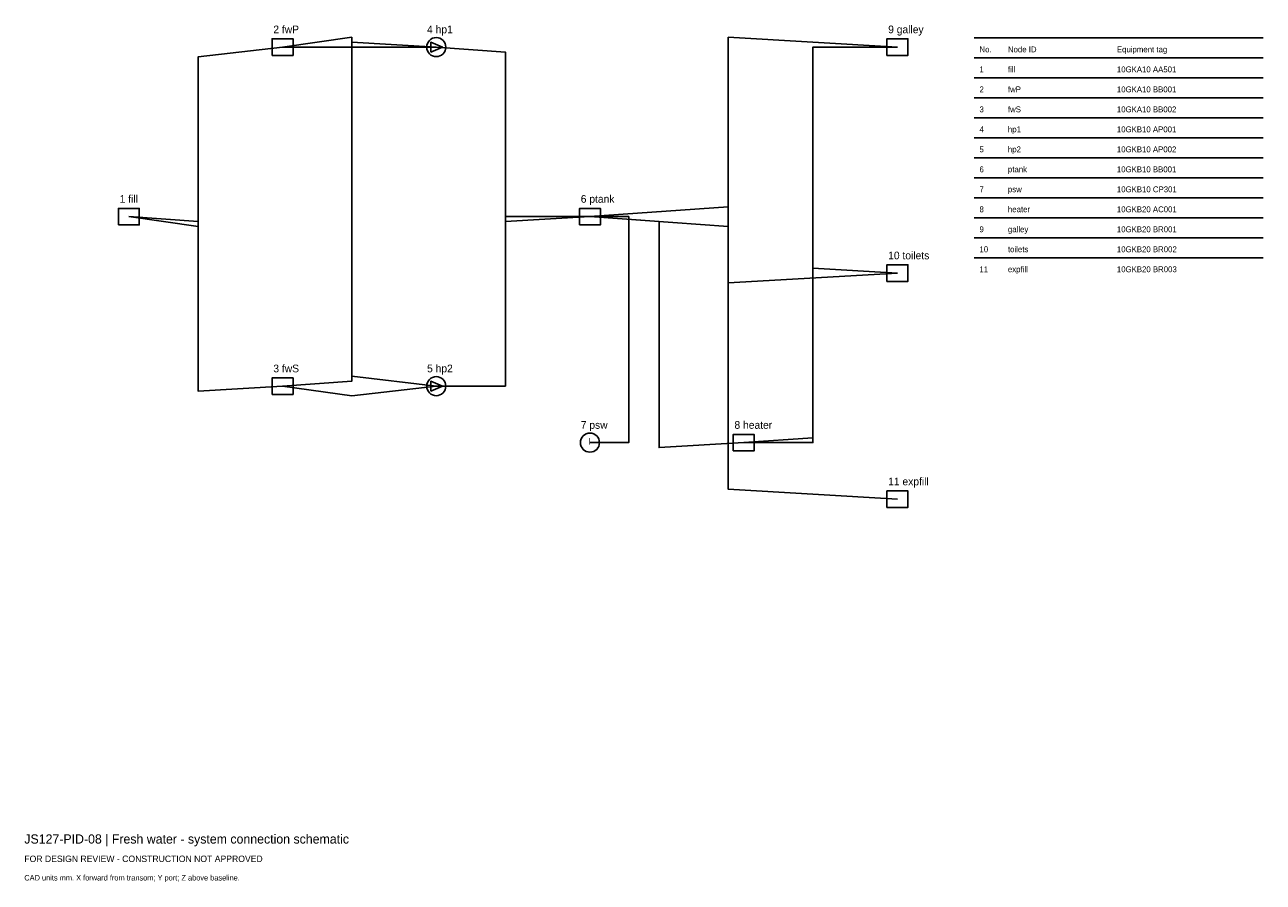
# Model space of a CAD drawing. Header units: millimetres. Extents: x 0 to 403, y -25 to 254.
import ezdxf

# ---------------------------------------------------------------- set-up
doc = ezdxf.new("R2010")
doc.units = ezdxf.units.MM
for name, color, linetype in [('ANNOTATION', 7, 'Continuous'), ('EQUIPMENT', 3, 'Continuous'), ('GEOMETRY', 7, 'Continuous'), ('PIPING', 4, 'Continuous')]:
    doc.layers.add(name, color=color, linetype=linetype)

msp = doc.modelspace()

# ---------------------------------------------------------------- linework, layer by layer
at = {"layer": 'EQUIPMENT'}
for points in [[(80.6, 244.3), (87.4, 244.3), (87.4, 249.7), (80.6, 249.7)], [(132.2, 245.4), (136, 247), (132.2, 248.6)], [(280.6, 244.3), (287.4, 244.3), (287.4, 249.7), (280.6, 249.7)], [(30.6, 189.18), (37.4, 189.18), (37.4, 194.57), (30.6, 194.57)], [(180.6, 189.18), (187.4, 189.18), (187.4, 194.57), (180.6, 194.57)], [(280.6, 170.8), (287.4, 170.8), (287.4, 176.2), (280.6, 176.2)], [(80.6, 134.05), (87.4, 134.05), (87.4, 139.45), (80.6, 139.45)], [(132.2, 135.15), (136, 136.75), (132.2, 138.35)], [(230.6, 115.67), (237.4, 115.67), (237.4, 121.08), (230.6, 121.08)], [(280.6, 97.3), (287.4, 97.3), (287.4, 102.7), (280.6, 102.7)]]:
    msp.add_lwpolyline(points, close=True, dxfattribs=at)
for centre in [(134, 247), (134, 136.75), (184, 118.38)]:
    msp.add_circle(centre, 3.1, dxfattribs=at)
at = {"layer": 'GEOMETRY'}
for p, q in [((309, 250), (403, 250)), ((309, 243.5), (403, 243.5)), ((309, 237), (403, 237)), ((309, 230.5), (403, 230.5)), ((309, 224), (403, 224)), ((309, 217.5), (403, 217.5)), ((309, 211), (403, 211)), ((309, 204.5), (403, 204.5)), ((309, 198), (403, 198)), ((309, 191.5), (403, 191.5)), ((309, 185), (403, 185)), ((309, 178.5), (403, 178.5))]:
    msp.add_line(p, q, dxfattribs=at)
at = {"layer": 'PIPING'}
for points in [[(84, 247), (106.5, 250.2), (106.5, 139.95), (134, 136.75)], [(184, 191.88), (229, 195.07), (229, 250.2), (284, 247)], [(34, 191.88), (56.5, 188.68), (56.5, 243.8), (84, 247)], [(84, 136.75), (106.5, 138.35), (106.5, 248.6), (134, 247)], [(84, 247), (106.5, 247), (106.5, 247), (134, 247)], [(134, 247), (156.5, 245.4), (156.5, 190.28), (184, 191.88)], [(234, 118.38), (256.5, 118.38), (256.5, 247), (284, 247)], [(184, 191.88), (229, 195.07), (229, 103.2), (284, 100)], [(34, 191.88), (56.5, 190.28), (56.5, 135.15), (84, 136.75)], [(134, 136.75), (156.5, 136.75), (156.5, 191.88), (184, 191.88)], [(184, 191.88), (196.6, 191.88), (196.6, 118.38), (184, 118.38)], [(184, 191.88), (229, 188.68), (229, 170.3), (284, 173.5)], [(184, 191.88), (206.5, 190.28), (206.5, 116.78), (234, 118.38)], [(234, 118.38), (256.5, 119.97), (256.5, 175.1), (284, 173.5)], [(84, 136.75), (106.5, 133.55), (106.5, 133.55), (134, 136.75)]]:
    msp.add_lwpolyline(points, dxfattribs=at)

# ---------------------------------------------------------------- texts
at = {"layer": 'ANNOTATION'}
for s, height, p in [('2 fwP', 2.5, (81, 251.5)), ('4 hp1', 2.5, (131, 251.5)), ('9 galley', 2.5, (281, 251.5)), ('No.', 1.9, (310.7, 245.3)), ('Node ID', 1.9, (319.95, 245.3)), ('Equipment tag', 1.9, (355.39, 245.3)), ('1', 1.9, (310.7, 238.8)), ('fill', 1.9, (319.95, 238.8)), ('10GKA10 AA501', 1.9, (355.39, 238.8)), ('2', 1.9, (310.7, 232.3)), ('fwP', 1.9, (319.95, 232.3)), ('10GKA10 BB001', 1.9, (355.39, 232.3)), ('3', 1.9, (310.7, 225.8)), ('fwS', 1.9, (319.95, 225.8)), ('10GKA10 BB002', 1.9, (355.39, 225.8)), ('4', 1.9, (310.7, 219.3)), ('hp1', 1.9, (319.95, 219.3)), ('10GKB10 AP001', 1.9, (355.39, 219.3)), ('5', 1.9, (310.7, 212.8)), ('hp2', 1.9, (319.95, 212.8)), ('10GKB10 AP002', 1.9, (355.39, 212.8)), ('6', 1.9, (310.7, 206.3)), ('ptank', 1.9, (319.95, 206.3)), ('10GKB10 BB001', 1.9, (355.39, 206.3)), ('7', 1.9, (310.7, 199.8)), ('10GKB10 CP301', 1.9, (355.39, 199.8)), ('1 fill', 2.5, (31, 196.38)), ('6 ptank', 2.5, (181, 196.38)), ('psw', 1.9, (319.95, 199.8)), ('8', 1.9, (310.7, 193.3)), ('heater', 1.9, (319.95, 193.3)), ('10GKB20 AC001', 1.9, (355.39, 193.3)), ('9', 1.9, (310.7, 186.8)), ('galley', 1.9, (319.95, 186.8)), ('10GKB20 BR001', 1.9, (355.39, 186.8)), ('10', 1.9, (310.7, 180.3)), ('toilets', 1.9, (319.95, 180.3)), ('10GKB20 BR002', 1.9, (355.39, 180.3)), ('10 toilets', 2.5, (281, 178)), ('11', 1.9, (310.7, 173.8)), ('expfill', 1.9, (319.95, 173.8)), ('10GKB20 BR003', 1.9, (355.39, 173.8)), ('3 fwS', 2.5, (81, 141.25)), ('5 hp2', 2.5, (131, 141.25)), ('7 psw', 2.5, (181, 122.88)), ('8 heater', 2.5, (231, 122.88)), ('I', 2.2, (183.5, 117.67)), ('11 expfill', 2.5, (281, 104.5)), ('JS127-PID-08 | Fresh water - system connection schematic', 3, (0, -12)), ('FOR DESIGN REVIEW - CONSTRUCTION NOT APPROVED', 2.1, (0, -18)), ('CAD units mm. X forward from transom; Y port; Z above baseline.', 1.8, (0, -24))]:
    msp.add_text(s, height=height, dxfattribs=at).set_placement(p)

doc.saveas('drawing.dxf')
